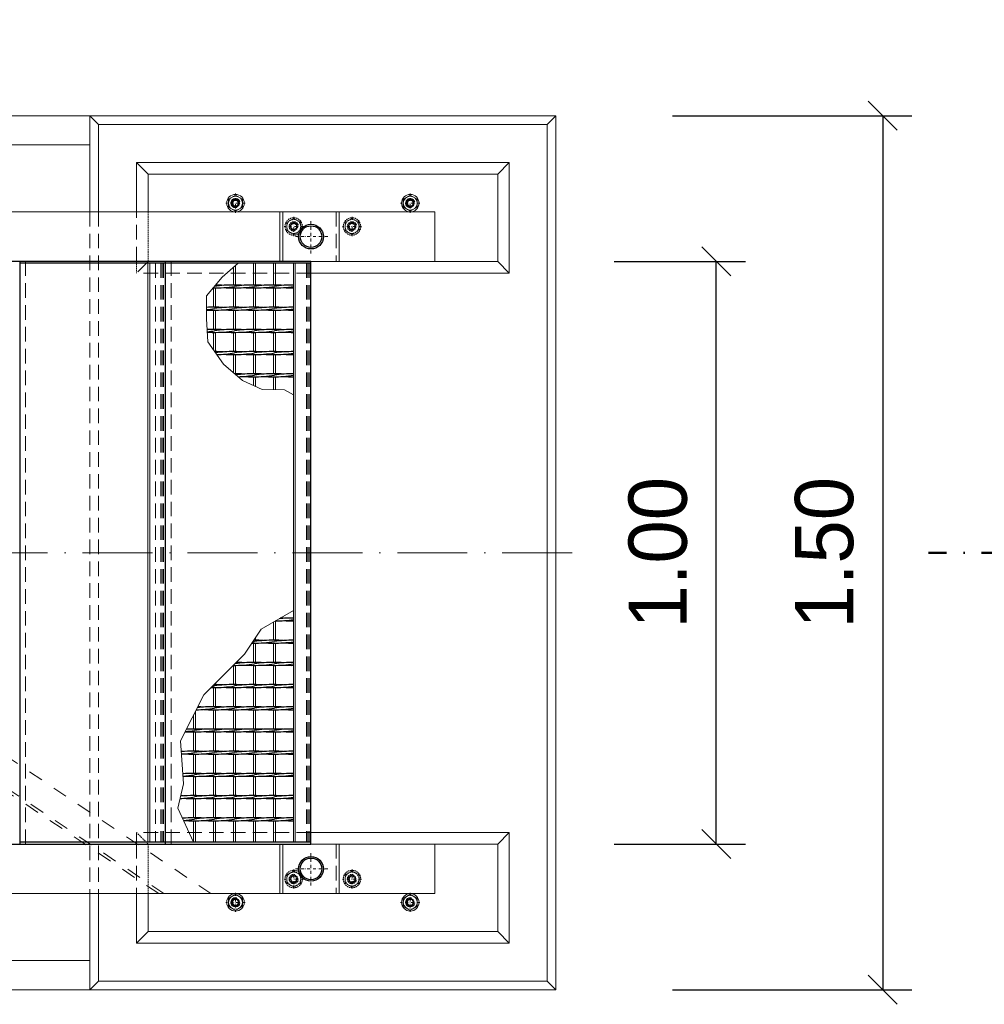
# Model space of a CAD drawing. Header units: millimetres. Extents: x -6178 to 46156, y -8419 to 8560.
# Tile 42 of 256: x 6179 to 7835, y -2780 to -1091. Entities that reach past the tile are written whole.
import ezdxf

# ---------------------------------------------------------------- set-up
doc = ezdxf.new("R2010")
doc.units = ezdxf.units.MM
for name, pattern in [('ACAD_ISO02W100', [15, 12, -3]), ('ACAD_ISO10W100', [18, 12, -3, 0, -3]), ('DASHDOT', [1, 0.5, -0.25, 0, -0.25]), ('HIDDEN', [0.375, 0.25, -0.125]), ('JIS_02_1.0', [2, 1, -1])]:
    doc.linetypes.add(name, pattern=pattern)
for name, color, linetype, lineweight in [('Aussteifung', 7, 'ACAD_ISO02W100', 15), ('Bemaßung', 7, 'Continuous', 9), ('Betonfundamente', 7, 'Continuous', 18), ('Geländer', 7, 'Continuous', 25), ('Mutter M16', 7, 'Continuous', 9), ('Pflaster-Gehweg', 7, 'Continuous', 15), ('Stufen&Podest', 7, 'Continuous', 9), ('Tragegurt', 7, 'Continuous', 20)]:
    doc.layers.add(name, color=color, linetype=linetype, lineweight=lineweight)
doc.layers.add('Beschriftung', color=7, linetype='Continuous')
doc.layers.add('POL_Bema', color=7, linetype='Continuous')
doc.styles.add('LBB3.5M1000', font='isocp.shx', dxfattribs={"height": 3.5})
doc.dimstyles.new('DIN', dxfattribs={"dimtxt": 2.5, "dimasz": 2.5, "dimexe": 1.25, "dimexo": 0.625, "dimtad": 1, "dimtih": 1, "dimdec": 4, "dimdsep": 46, "dimlunit": 6, "dimtxsty": 'Standard', "dimcen": 2.5, "dimadec": 0, "dimazin": 0, "dimtfac": 1, "dimtdec": 4, "dimtmove": 0, "dimatfit": 3, "dimfxl": 0, "dimtvp": 1, "dimtolj": 1, "dimtzin": 0, "dimarcsym": 0})

# ---------------------------------------------------------------- blocks, each defined once
blk = doc.blocks.new('_Oblique')
at = {"layer": 'POL_Bema', "color": 0, "lineweight": -2}
blk.add_line((-0.5, -0.5), (0.5, 0.5), dxfattribs=at)
blk = doc.blocks.new('*D35')
at = {"layer": 'Bemaßung', "color": 0, "lineweight": -2, "transparency": 16777216}
for p, q in [((7199.8, -1505.4), (7425.1, -1505.4)), ((7375.1, -2505.4), (7375.1, -1505.4)), ((7199.8, -2505.4), (7425.1, -2505.4))]:
    blk.add_line(p, q, dxfattribs=at)
at = {"layer": 'DEFPOINTS', "color": 0, "transparency": 16777216}
for p in [(6999.8, -1505.4), (7375.1, -1505.4), (6999.8, -2505.4)]:
    blk.add_point(p, dxfattribs=at)
at = {"layer": 'Bemaßung', "color": 0, "lineweight": -2, "transparency": 16777216, "xscale": 50, "yscale": 50, "zscale": 50}
for p, rotation in [((7375.1, -1505.4), 90), ((7375.1, -2505.4), 270)]:
    blk.add_blockref('_Oblique', p, dxfattribs=dict(at, rotation=rotation))
at = {"layer": 'Bemaßung', "color": 0, "transparency": 16777216, "insert": (7275.1, -2005.4), "char_height": 100, "attachment_point": 5, "rotation": 90}
blk.add_mtext('\\A1;1.00', dxfattribs=at)
blk = doc.blocks.new('*D36')
at = {"layer": 'Bemaßung', "color": 0, "lineweight": -2, "transparency": 16777216}
for p, q in [((7299.8, -1255.4), (7710.7, -1255.4)), ((7660.7, -1255.4), (7660.7, -2755.4)), ((7299.8, -2755.4), (7710.7, -2755.4))]:
    blk.add_line(p, q, dxfattribs=at)
at = {"layer": 'DEFPOINTS', "color": 0, "transparency": 16777216}
for p in [(7099.8, -1255.4), (7099.8, -2755.4), (7660.7, -2755.4)]:
    blk.add_point(p, dxfattribs=at)
at = {"layer": 'Bemaßung', "color": 0, "lineweight": -2, "transparency": 16777216, "xscale": 50, "yscale": 50, "zscale": 50}
for p, rotation in [((7660.7, -1255.4), 90), ((7660.7, -2755.4), 270)]:
    blk.add_blockref('_Oblique', p, dxfattribs=dict(at, rotation=rotation))
at = {"layer": 'Bemaßung', "color": 0, "transparency": 16777216, "insert": (7560.7, -2005.4), "char_height": 100, "attachment_point": 5, "rotation": 90}
blk.add_mtext('\\A1;1.50', dxfattribs=at)

msp = doc.modelspace()

# ---------------------------------------------------------------- linework, layer by layer
at = {"linetype": 'ACAD_ISO10W100', "lineweight": 18, "ltscale": 10}
msp.add_line((7127.74035, -2005.40053), (-5297.4259, -2005.40053), dxfattribs=at)
at = {"linetype": 'ACAD_ISO10W100', "lineweight": 50, "ltscale": 10}
msp.add_line((8130.34536, -2005.40053), (7739.07654, -2005.40053), dxfattribs=at)
at = {"layer": 'Aussteifung', "linetype": 'JIS_02_1.0', "lineweight": 18, "ltscale": 25}
for p, q in [((6507.69306, -2590.40053), (5176.57305, -1696.16474)), ((6418.02982, -2590.40053), (5146.26603, -1736.03978)), ((6426.99615, -2590.40053), (5149.29673, -1732.05228))]:
    msp.add_line(p, q, dxfattribs=at)
at = {"layer": 'Aussteifung'}
msp.add_line((6418.02982, -2590.40053), (6507.69306, -2590.40053), dxfattribs=at)
at = {"layer": 'Betonfundamente'}
for p, q in [((7099.78679, -1255.40053), (6299.78679, -1255.40053)), ((6299.78679, -1420.40053), (6299.78679, -1255.40053)), ((6299.78679, -1255.40053), (6314.78679, -1270.40053)), ((7084.78679, -1270.40053), (7099.78679, -1255.40053)), ((7099.78679, -2755.40053), (7099.78679, -1255.40053)), ((7084.78679, -1270.40053), (6314.78679, -1270.40053)), ((6314.78679, -1420.40053), (6314.78679, -1270.40053)), ((7084.78679, -2740.40053), (7084.78679, -1270.40053)), ((6299.78679, -2755.40053), (6299.78679, -2590.40053)), ((6314.78679, -2740.40053), (6314.78679, -2590.40053)), ((6299.78679, -2755.40053), (6314.78679, -2740.40053)), ((7084.78679, -2740.40053), (6314.78679, -2740.40053)), ((7084.78679, -2740.40053), (7099.78679, -2755.40053)), ((7099.78679, -2755.40053), (6299.78679, -2755.40053))]:
    msp.add_line(p, q, dxfattribs=at)
at = {"layer": 'Betonfundamente', "linetype": 'HIDDEN', "lineweight": 9, "ltscale": 100}
for p, q in [((6299.78679, -1420.40053), (6299.78679, -2590.40053)), ((6314.78679, -1420.40053), (6314.78679, -2590.40053)), ((6189.38052, -1505.40053), (6189.38052, -2505.40053))]:
    msp.add_line(p, q, dxfattribs=at)
at = {"layer": 'Geländer', "lineweight": 9}
for p, q in [((6625.96909, -1420.40053), (6625.96909, -1505.40053)), ((6630.96665, -1420.40053), (6630.96665, -1505.40053)), ((6727.79439, -1420.40053), (6727.79439, -1505.40053)), ((6625.96909, -2505.40053), (6625.96909, -2590.40053)), ((6630.96665, -2505.40053), (6630.96665, -2590.40053)), ((6727.79439, -2505.40053), (6727.79439, -2590.40053))]:
    msp.add_line(p, q, dxfattribs=at)
at = {"layer": 'Geländer', "linetype": 'DASHDOT', "lineweight": 9, "ltscale": 10}
for p, q in [((6679.38052, -1491.55799), (6679.38052, -1434.24307)), ((6708.03798, -1462.90053), (6650.72306, -1462.90053)), ((6679.38052, -2576.55799), (6679.38052, -2519.24307)), ((6708.03798, -2547.90053), (6650.72306, -2547.90053))]:
    msp.add_line(p, q, dxfattribs=at)
at = {"layer": 'Geländer', "linetype": 'HIDDEN', "lineweight": 9, "ltscale": 100}
for p, q in [((6722.79682, -1420.40053), (6722.79682, -1505.40053)), ((6722.79682, -2505.40053), (6722.79682, -2590.40053))]:
    msp.add_line(p, q, dxfattribs=at)
at = {"layer": 'Geländer'}
for centre, radius in [((6679.38052, -1462.90053), 21.2), ((6679.38052, -1462.90053), 18.6), ((6679.38052, -2547.90053), 21.2), ((6679.38052, -2547.90053), 18.6)]:
    msp.add_circle(centre, radius, dxfattribs=at)
at = {"layer": 'Mutter M16', "linetype": 'Continuous'}
for p, q in [((6537.78679, -1398.47233), (6549.78679, -1391.54413)), ((6537.78679, -1412.32874), (6537.78679, -1398.47233)), ((6546.88679, -1400.37759), (6543.98679, -1405.40053)), ((6552.68679, -1400.37759), (6546.88679, -1400.37759)), ((6549.78679, -1391.54413), (6561.78679, -1398.47233)), ((6555.58679, -1405.40053), (6552.68679, -1400.37759)), ((6561.78679, -1398.47233), (6561.78679, -1412.32874)), ((6837.78679, -1398.47233), (6849.78679, -1391.54413)), ((6837.78679, -1412.32874), (6837.78679, -1398.47233)), ((6846.88679, -1400.37759), (6843.98679, -1405.40053)), ((6852.68679, -1400.37759), (6846.88679, -1400.37759)), ((6849.78679, -1391.54413), (6861.78679, -1398.47233)), ((6855.58679, -1405.40053), (6852.68679, -1400.37759)), ((6861.78679, -1398.47233), (6861.78679, -1412.32874)), ((6549.78679, -1419.25694), (6537.78679, -1412.32874)), ((6543.98679, -1405.40053), (6546.88679, -1410.42348)), ((6546.88679, -1410.42348), (6552.68679, -1410.42348)), ((6561.78679, -1412.32874), (6549.78679, -1419.25694)), ((6552.68679, -1410.42348), (6555.58679, -1405.40053)), ((6849.78679, -1419.25694), (6837.78679, -1412.32874)), ((6843.98679, -1405.40053), (6846.88679, -1410.42348)), ((6846.88679, -1410.42348), (6852.68679, -1410.42348)), ((6861.78679, -1412.32874), (6849.78679, -1419.25694)), ((6852.68679, -1410.42348), (6855.58679, -1405.40053)), ((6549.78679, -2591.54413), (6537.78679, -2598.47233)), ((6537.78679, -2598.47233), (6537.78679, -2612.32874)), ((6543.98679, -2605.40053), (6546.88679, -2600.37759)), ((6546.88679, -2600.37759), (6552.68679, -2600.37759)), ((6561.78679, -2598.47233), (6549.78679, -2591.54413)), ((6552.68679, -2600.37759), (6555.58679, -2605.40053)), ((6561.78679, -2612.32874), (6561.78679, -2598.47233)), ((6849.78679, -2591.54413), (6837.78679, -2598.47233)), ((6837.78679, -2598.47233), (6837.78679, -2612.32874)), ((6843.98679, -2605.40053), (6846.88679, -2600.37759)), ((6846.88679, -2600.37759), (6852.68679, -2600.37759)), ((6861.78679, -2598.47233), (6849.78679, -2591.54413)), ((6852.68679, -2600.37759), (6855.58679, -2605.40053)), ((6861.78679, -2612.32874), (6861.78679, -2598.47233)), ((6537.78679, -2612.32874), (6549.78679, -2619.25694)), ((6546.88679, -2610.42348), (6543.98679, -2605.40053)), ((6552.68679, -2610.42348), (6546.88679, -2610.42348)), ((6549.78679, -2619.25694), (6561.78679, -2612.32874)), ((6555.58679, -2605.40053), (6552.68679, -2610.42348)), ((6837.78679, -2612.32874), (6849.78679, -2619.25694)), ((6846.88679, -2610.42348), (6843.98679, -2605.40053)), ((6852.68679, -2610.42348), (6846.88679, -2610.42348)), ((6849.78679, -2619.25694), (6861.78679, -2612.32874)), ((6855.58679, -2605.40053), (6852.68679, -2610.42348))]:
    msp.add_line(p, q, dxfattribs=at)
at = {"layer": 'Mutter M16', "linetype": 'DASHDOT', "ltscale": 10}
for p, q in [((6549.78679, -1421.90053), (6549.78679, -1388.90053)), ((6849.78679, -1421.90053), (6849.78679, -1388.90053)), ((6566.28679, -1405.40053), (6533.28679, -1405.40053)), ((6866.28679, -1405.40053), (6833.28679, -1405.40053)), ((6649.78679, -1461.90053), (6649.78679, -1428.90053)), ((6749.78679, -1461.90053), (6749.78679, -1428.90053)), ((6666.28679, -1445.40053), (6633.28679, -1445.40053)), ((6766.28679, -1445.40053), (6733.28679, -1445.40053)), ((6649.78679, -2548.90053), (6649.78679, -2581.90053)), ((6749.78679, -2548.90053), (6749.78679, -2581.90053)), ((6666.28679, -2565.40053), (6633.28679, -2565.40053)), ((6766.28679, -2565.40053), (6733.28679, -2565.40053)), ((6549.78679, -2588.90053), (6549.78679, -2621.90053)), ((6849.78679, -2588.90053), (6849.78679, -2621.90053)), ((6566.28679, -2605.40053), (6533.28679, -2605.40053)), ((6866.28679, -2605.40053), (6833.28679, -2605.40053))]:
    msp.add_line(p, q, dxfattribs=at)
at = {"layer": 'Mutter M16', "linetype": 'HIDDEN', "ltscale": 10}
for p, q in [((6637.78679, -1438.47233), (6649.78679, -1431.54413)), ((6649.78679, -1431.54413), (6661.78679, -1438.47233)), ((6737.78679, -1438.47233), (6749.78679, -1431.54413)), ((6749.78679, -1431.54413), (6761.78679, -1438.47233)), ((6637.78679, -1452.32874), (6637.78679, -1438.47233)), ((6649.78679, -1459.25694), (6637.78679, -1452.32874)), ((6646.88679, -1440.37759), (6643.98679, -1445.40053)), ((6643.98679, -1445.40053), (6646.88679, -1450.42348)), ((6652.68679, -1440.37759), (6646.88679, -1440.37759)), ((6646.88679, -1450.42348), (6652.68679, -1450.42348)), ((6661.78679, -1452.32874), (6649.78679, -1459.25694)), ((6655.58679, -1445.40053), (6652.68679, -1440.37759)), ((6652.68679, -1450.42348), (6655.58679, -1445.40053)), ((6661.78679, -1438.47233), (6661.78679, -1452.32874)), ((6737.78679, -1452.32874), (6737.78679, -1438.47233)), ((6749.78679, -1459.25694), (6737.78679, -1452.32874)), ((6746.88679, -1440.37759), (6743.98679, -1445.40053)), ((6743.98679, -1445.40053), (6746.88679, -1450.42348)), ((6752.68679, -1440.37759), (6746.88679, -1440.37759)), ((6746.88679, -1450.42348), (6752.68679, -1450.42348)), ((6761.78679, -1452.32874), (6749.78679, -1459.25694)), ((6755.58679, -1445.40053), (6752.68679, -1440.37759)), ((6752.68679, -1450.42348), (6755.58679, -1445.40053)), ((6761.78679, -1438.47233), (6761.78679, -1452.32874)), ((6649.78679, -2551.54413), (6637.78679, -2558.47233)), ((6661.78679, -2558.47233), (6649.78679, -2551.54413)), ((6749.78679, -2551.54413), (6737.78679, -2558.47233)), ((6761.78679, -2558.47233), (6749.78679, -2551.54413)), ((6637.78679, -2558.47233), (6637.78679, -2572.32874)), ((6643.98679, -2565.40053), (6646.88679, -2560.37759)), ((6646.88679, -2570.42348), (6643.98679, -2565.40053)), ((6646.88679, -2560.37759), (6652.68679, -2560.37759)), ((6652.68679, -2560.37759), (6655.58679, -2565.40053)), ((6655.58679, -2565.40053), (6652.68679, -2570.42348)), ((6661.78679, -2572.32874), (6661.78679, -2558.47233)), ((6737.78679, -2558.47233), (6737.78679, -2572.32874)), ((6743.98679, -2565.40053), (6746.88679, -2560.37759)), ((6746.88679, -2570.42348), (6743.98679, -2565.40053)), ((6746.88679, -2560.37759), (6752.68679, -2560.37759)), ((6752.68679, -2560.37759), (6755.58679, -2565.40053)), ((6755.58679, -2565.40053), (6752.68679, -2570.42348)), ((6761.78679, -2572.32874), (6761.78679, -2558.47233)), ((6637.78679, -2572.32874), (6649.78679, -2579.25694)), ((6652.68679, -2570.42348), (6646.88679, -2570.42348)), ((6649.78679, -2579.25694), (6661.78679, -2572.32874)), ((6737.78679, -2572.32874), (6749.78679, -2579.25694)), ((6752.68679, -2570.42348), (6746.88679, -2570.42348)), ((6749.78679, -2579.25694), (6761.78679, -2572.32874))]:
    msp.add_line(p, q, dxfattribs=at)
at = {"layer": 'Mutter M16', "linetype": 'Continuous'}
for centre, radius in [((6549.78679, -1405.40053), 15), ((6549.78679, -1405.40053), 12), ((6549.78679, -1405.40053), 6.77315), ((6549.78679, -1405.40053), 5.02295), ((6849.78679, -1405.40053), 15), ((6849.78679, -1405.40053), 12), ((6849.78679, -1405.40053), 6.77315), ((6849.78679, -1405.40053), 5.02295), ((6549.78679, -2605.40053), 15), ((6549.78679, -2605.40053), 12), ((6549.78679, -2605.40053), 6.77315), ((6549.78679, -2605.40053), 5.02295), ((6849.78679, -2605.40053), 15), ((6849.78679, -2605.40053), 12), ((6849.78679, -2605.40053), 6.77315), ((6849.78679, -2605.40053), 5.02295)]:
    msp.add_circle(centre, radius, dxfattribs=at)
at = {"layer": 'Mutter M16', "linetype": 'HIDDEN', "ltscale": 10}
for centre, radius in [((6649.78679, -1445.40053), 15), ((6649.78679, -1445.40053), 12), ((6749.78679, -1445.40053), 15), ((6749.78679, -1445.40053), 12), ((6649.78679, -1445.40053), 6.77315), ((6649.78679, -1445.40053), 5.02295), ((6749.78679, -1445.40053), 6.77315), ((6749.78679, -1445.40053), 5.02295), ((6649.78679, -2565.40053), 15), ((6749.78679, -2565.40053), 15), ((6649.78679, -2565.40053), 12), ((6649.78679, -2565.40053), 6.77315), ((6649.78679, -2565.40053), 5.02295), ((6749.78679, -2565.40053), 12), ((6749.78679, -2565.40053), 6.77315), ((6749.78679, -2565.40053), 5.02295)]:
    msp.add_circle(centre, radius, dxfattribs=at)
at = {"layer": 'Mutter M16', "linetype": 'Continuous'}
for centre, start, end in [((6549.78679, -1405.40053), 14.99999999, 285.00000002), ((6849.78679, -1405.40053), 14.99999999, 285.00000002), ((6549.78679, -2605.40053), 74.99999998, 345.00000001), ((6849.78679, -2605.40053), 74.99999998, 345.00000001)]:
    msp.add_arc(centre, 8, start, end, dxfattribs=at)
at = {"layer": 'Mutter M16', "linetype": 'HIDDEN', "ltscale": 10}
for centre, start, end in [((6649.78679, -1445.40053), 14.99999999, 285.00000002), ((6749.78679, -1445.40053), 14.99999999, 285.00000002), ((6649.78679, -2565.40053), 74.99999998, 345.00000001), ((6749.78679, -2565.40053), 74.99999998, 345.00000001)]:
    msp.add_arc(centre, 8, start, end, dxfattribs=at)
at = {"layer": 'Pflaster-Gehweg'}
for p, q in [((6299.78679, -1255.40053), (2304.38052, -1255.40053)), ((6299.78679, -1305.40053), (2304.38052, -1305.40053)), ((6299.78679, -2705.40053), (2304.38052, -2705.40053)), ((6299.78679, -2755.40053), (2304.38052, -2755.40053))]:
    msp.add_line(p, q, dxfattribs=at)
at = {"layer": 'Stufen&Podest', "lineweight": 30}
for p, q in [((6679.38052, -1505.40053), (5244.83726, -1505.40053)), ((6179.38052, -1505.40053), (6179.38052, -2505.40053)), ((6429.38052, -1508.40053), (6179.38052, -1508.40053)), ((6429.38052, -2505.40053), (6429.38052, -1505.40053)), ((6679.38052, -1508.40053), (6429.38052, -1508.40053)), ((6679.38052, -2505.40053), (6679.38052, -1505.40053)), ((-2734.25391, -2505.40053), (6679.38052, -2505.40053)), ((6429.38052, -2502.40053), (6179.38052, -2502.40053)), ((6679.38052, -2502.40053), (6429.38052, -2502.40053))]:
    msp.add_line(p, q, dxfattribs=at)
at = {"layer": 'Stufen&Podest', "lineweight": 20}
for p, q in [((6399.48052, -1508.40053), (6399.48052, -2502.40053)), ((6402.48052, -1508.40053), (6402.48052, -2502.40053)), ((6546.58052, -1515.27277), (6546.58052, -1545.94689)), ((6549.58052, -1512.6296), (6549.58052, -1545.93517)), ((6580.88052, -1508.40053), (6580.88052, -1545.94689)), ((6583.88052, -1508.40053), (6583.88052, -1545.93517)), ((6615.18052, -1508.40053), (6615.18052, -1545.94689)), ((6618.18052, -1508.40053), (6618.18052, -1545.93517)), ((6649.48052, -1508.40053), (6649.48052, -2502.40053)), ((6652.48052, -1508.40053), (6652.48052, -2502.40053)), ((6512.28052, -1550.94689), (6512.28052, -1584.04689)), ((6515.28052, -1550.95862), (6515.28052, -1584.03517)), ((6546.58052, -1550.94689), (6546.58052, -1584.04689)), ((6549.58052, -1550.95862), (6549.58052, -1584.03517)), ((6580.88052, -1550.94689), (6580.88052, -1584.04689)), ((6583.88052, -1550.95862), (6583.88052, -1584.03517)), ((6615.18052, -1550.94689), (6615.18052, -1584.04689)), ((6618.18052, -1550.95862), (6618.18052, -1584.03517)), ((6512.28052, -1589.04689), (6512.28052, -1622.14689)), ((6515.28052, -1589.05862), (6515.28052, -1622.13517)), ((6546.58052, -1589.04689), (6546.58052, -1622.14689)), ((6549.58052, -1589.05862), (6549.58052, -1622.13517)), ((6580.88052, -1589.04689), (6580.88052, -1622.14689)), ((6583.88052, -1589.05862), (6583.88052, -1622.13517)), ((6615.18052, -1589.04689), (6615.18052, -1622.14689)), ((6618.18052, -1589.05862), (6618.18052, -1622.13517)), ((6512.28052, -1627.14689), (6512.28052, -1657.90445)), ((6515.28052, -1627.15862), (6515.28052, -1660.23517)), ((6546.58052, -1627.14689), (6546.58052, -1660.24689)), ((6549.58052, -1627.15862), (6549.58052, -1660.23517)), ((6580.88052, -1627.14689), (6580.88052, -1660.24689)), ((6583.88052, -1627.15862), (6583.88052, -1660.23517)), ((6615.18052, -1627.14689), (6615.18052, -1660.24689)), ((6618.18052, -1627.15862), (6618.18052, -1660.23517)), ((6546.58052, -1665.24689), (6546.58052, -1696.67444)), ((6549.58052, -1665.25862), (6549.58052, -1698.33517)), ((6580.88052, -1665.24689), (6580.88052, -1698.34689)), ((6583.88052, -1665.25862), (6583.88052, -1698.33517)), ((6615.18052, -1665.24689), (6615.18052, -1698.34689)), ((6618.18052, -1665.25862), (6618.18052, -1698.33517)), ((6580.88052, -1703.34689), (6580.88052, -1718.49449)), ((6583.88052, -1703.35862), (6583.88052, -1719.88093)), ((6615.18052, -1703.34689), (6615.18052, -1725.39387)), ((6618.18052, -1703.35862), (6618.18052, -1725.4219)), ((6615.18052, -2124.15792), (6615.18052, -2155.54689)), ((6618.18052, -2122.45862), (6618.18052, -2155.53517)), ((6580.88052, -2160.54689), (6580.88052, -2193.64689)), ((6583.88052, -2151.40265), (6583.88052, -2155.53517)), ((6583.88052, -2160.55862), (6583.88052, -2193.63517)), ((6615.18052, -2160.54689), (6615.18052, -2193.64689)), ((6618.18052, -2160.55862), (6618.18052, -2193.63517)), ((6546.58052, -2198.64689), (6546.58052, -2231.74689)), ((6549.58052, -2198.65862), (6549.58052, -2231.73517)), ((6580.88052, -2198.64689), (6580.88052, -2231.74689)), ((6583.88052, -2198.65862), (6583.88052, -2231.73517)), ((6615.18052, -2198.64689), (6615.18052, -2231.74689)), ((6618.18052, -2198.65862), (6618.18052, -2231.73517)), ((6515.28052, -2229.41661), (6515.28052, -2231.73517)), ((6512.28052, -2236.74689), (6512.28052, -2269.84689)), ((6515.28052, -2236.75862), (6515.28052, -2269.83517)), ((6546.58052, -2236.74689), (6546.58052, -2269.84689)), ((6549.58052, -2236.75862), (6549.58052, -2269.83517)), ((6580.88052, -2236.74689), (6580.88052, -2269.84689)), ((6583.88052, -2236.75862), (6583.88052, -2269.83517)), ((6615.18052, -2236.74689), (6615.18052, -2269.84689)), ((6618.18052, -2236.75862), (6618.18052, -2269.83517)), ((6512.28052, -2274.84689), (6512.28052, -2307.94689)), ((6515.28052, -2274.85862), (6515.28052, -2307.93517)), ((6546.58052, -2274.84689), (6546.58052, -2307.94689)), ((6549.58052, -2274.85862), (6549.58052, -2307.93517)), ((6580.88052, -2274.84689), (6580.88052, -2307.94689)), ((6583.88052, -2274.85862), (6583.88052, -2307.93517)), ((6615.18052, -2274.84689), (6615.18052, -2307.94689)), ((6618.18052, -2274.85862), (6618.18052, -2307.93517)), ((6512.28052, -2312.94689), (6512.28052, -2346.04689)), ((6515.28052, -2312.95862), (6515.28052, -2346.03517)), ((6546.58052, -2312.94689), (6546.58052, -2346.04689)), ((6549.58052, -2312.95862), (6549.58052, -2346.03517)), ((6580.88052, -2312.94689), (6580.88052, -2346.04689)), ((6583.88052, -2312.95862), (6583.88052, -2346.03517)), ((6615.18052, -2312.94689), (6615.18052, -2346.04689)), ((6618.18052, -2312.95862), (6618.18052, -2346.03517)), ((6512.28052, -2351.04689), (6512.28052, -2384.14689)), ((6515.28052, -2351.05862), (6515.28052, -2384.13517)), ((6546.58052, -2351.04689), (6546.58052, -2384.14689)), ((6549.58052, -2351.05862), (6549.58052, -2384.13517)), ((6580.88052, -2351.04689), (6580.88052, -2384.14689)), ((6583.88052, -2351.05862), (6583.88052, -2384.13517)), ((6615.18052, -2351.04689), (6615.18052, -2384.14689)), ((6618.18052, -2351.05862), (6618.18052, -2384.13517)), ((6512.28052, -2389.14689), (6512.28052, -2422.24689)), ((6515.28052, -2389.15862), (6515.28052, -2422.23517)), ((6546.58052, -2389.14689), (6546.58052, -2422.24689)), ((6549.58052, -2389.15862), (6549.58052, -2422.23517)), ((6580.88052, -2389.14689), (6580.88052, -2422.24689)), ((6583.88052, -2389.15862), (6583.88052, -2422.23517)), ((6615.18052, -2389.14689), (6615.18052, -2422.24689)), ((6618.18052, -2389.15862), (6618.18052, -2422.23517)), ((6512.28052, -2427.24689), (6512.28052, -2460.34689)), ((6515.28052, -2427.25862), (6515.28052, -2460.33517)), ((6546.58052, -2427.24689), (6546.58052, -2460.34689)), ((6549.58052, -2427.25862), (6549.58052, -2460.33517)), ((6580.88052, -2427.24689), (6580.88052, -2460.34689)), ((6583.88052, -2427.25862), (6583.88052, -2460.33517)), ((6615.18052, -2427.24689), (6615.18052, -2460.34689)), ((6618.18052, -2427.25862), (6618.18052, -2460.33517)), ((6512.28052, -2465.34689), (6512.28052, -2502.40053)), ((6515.28052, -2465.35862), (6515.28052, -2502.40053)), ((6546.58052, -2465.34689), (6546.58052, -2502.40053)), ((6549.58052, -2465.35862), (6549.58052, -2502.40053)), ((6580.88052, -2465.34689), (6580.88052, -2502.40053)), ((6583.88052, -2465.35862), (6583.88052, -2502.40053)), ((6615.18052, -2465.34689), (6615.18052, -2502.40053)), ((6618.18052, -2465.35862), (6618.18052, -2502.40053))]:
    msp.add_line(p, q, dxfattribs=at)
at = {"layer": 'Stufen&Podest', "linetype": 'HIDDEN', "lineweight": 9, "ltscale": 100}
for p, q in [((6412.38052, -1508.40053), (6412.38052, -2502.40053)), ((6421.47304, -1508.40053), (6421.47304, -2502.40053)), ((6424.07112, -1508.40053), (6424.07112, -2502.40053)), ((6426.38052, -1508.40053), (6426.38052, -2502.40053)), ((6439.38052, -1505.40053), (6439.38052, -2505.40053)), ((6671.47304, -1508.40053), (6671.47304, -2502.40053)), ((6674.07112, -1508.40053), (6674.07112, -2502.40053)), ((6676.38052, -1508.40053), (6676.38052, -2502.40053))]:
    msp.add_line(p, q, dxfattribs=at)
at = {"layer": 'Stufen&Podest', "linetype": 'HIDDEN', "ltscale": 10}
for p, q in [((6429.38052, -1508.40053), (6412.38052, -1508.40053)), ((6429.38052, -2502.40053), (6412.38052, -2502.40053))]:
    msp.add_line(p, q, dxfattribs=at)
at = {"layer": 'Stufen&Podest'}
for p, q in [((6480.98052, -2277.77442), (6480.98052, -2307.93517)), ((6477.98052, -2283.65841), (6477.98052, -2307.94689)), ((6477.98052, -2312.94689), (6477.98052, -2346.04689)), ((6480.98052, -2312.95862), (6480.98052, -2346.03517)), ((6477.98052, -2351.04689), (6477.98052, -2384.14689)), ((6480.98052, -2351.05862), (6480.98052, -2384.13517)), ((6477.98052, -2389.14689), (6477.98052, -2422.24689)), ((6480.98052, -2389.15862), (6480.98052, -2422.23517)), ((6477.98052, -2427.24689), (6477.98052, -2460.34689)), ((6480.98052, -2427.25862), (6480.98052, -2460.33517)), ((6477.98052, -2465.34689), (6477.98052, -2502.40053)), ((6480.98052, -2465.35862), (6480.98052, -2502.40053))]:
    msp.add_line(p, q, dxfattribs=at)
for points in [[(6554.38052, -1508.40053), (6527.03958, -1532.48943), (6499.90847, -1564.66965), (6500.27022, -1604.08138), (6502.07896, -1643.49313), (6529.21005, -1681.82013), (6561.76738, -1709.66144), (6595.40993, -1725.20919), (6634.11697, -1725.57076), (6649.48052, -1734.44091)], [(6477.98052, -2502.40053), (6450.95963, -2443.90955), (6460.59698, -2401.98503), (6455.26987, -2328.20147), (6495.60383, -2249.0933), (6524.51544, -2220.18169), (6565.21994, -2179.47719), (6593.77517, -2136.51631), (6649.48052, -2104.35481)]]:
    msp.add_lwpolyline(points, dxfattribs=at)
at = {"layer": 'Stufen&Podest', "lineweight": 30}
for centre, start, end in [((6509.97952, -1345.95691), 270.41988266, 270.64315173), ((6514.58152, -1345.96863), 269.21089474, 279.41143824), ((6480.28152, -1345.96863), 279.40857017, 279.41143824), ((6544.27952, -1750.91343), 89.21089472, 98.55019958), ((6514.58152, -1750.92516), 85.86862885, 89.68684438), ((6544.27952, -1345.95691), 265.86862907, 270.64315173), ((6548.88152, -1345.96863), 269.21089483, 279.41143824), ((6548.88152, -1750.92516), 85.86862888, 90.49720201), ((6578.57952, -1750.91343), 89.21089462, 98.55019958), ((6578.57952, -1345.95691), 265.86862913, 270.64315173), ((6583.18152, -1345.96863), 269.21089468, 279.41143824), ((6583.18152, -1750.92516), 85.868629, 90.49720216), ((6612.87952, -1750.91343), 89.21089456, 98.55019958), ((6612.87952, -1345.95691), 265.8686291, 270.49720247), ((6617.48152, -1345.96863), 269.21089461, 278.98056321), ((6617.48152, -1750.92516), 85.86862901, 90.4972021), ((6647.17952, -1750.91343), 89.35684827, 98.55019958), ((6647.17952, -1345.95691), 265.86862902, 270.64315173), ((6509.97952, -1789.01343), 89.21089473, 92.76570615), ((6480.28152, -1384.06863), 275.55460479, 279.41143824), ((6514.58152, -1384.06863), 269.21089474, 279.41143824), ((6514.58152, -1789.02516), 85.86862885, 90.49720197), ((6544.27952, -1789.01343), 89.21089472, 98.55019958), ((6548.88152, -1384.06863), 269.21089483, 279.41143824), ((6548.88152, -1789.02516), 85.86862888, 90.49720201), ((6578.57952, -1789.01343), 89.21089462, 98.55019958), ((6583.18152, -1384.06863), 269.21089468, 279.41143824), ((6583.18152, -1789.02516), 85.868629, 90.49720216), ((6612.87952, -1789.01343), 89.21089456, 98.55019958), ((6617.48152, -1384.06863), 269.21089461, 278.98056321), ((6617.48152, -1789.02516), 85.86862901, 90.4972021), ((6647.17952, -1789.01343), 89.35684827, 98.55019958), ((6509.97952, -1384.05691), 267.24598144, 270.64315173), ((6544.27952, -1384.05691), 265.86862907, 270.64315173), ((6578.57952, -1384.05691), 265.86862913, 270.64315173), ((6612.87952, -1384.05691), 265.8686291, 270.49720247), ((6647.17952, -1384.05691), 265.86862902, 270.64315173), ((6509.97952, -1827.11343), 89.21089473, 92.48067652), ((6514.58152, -1827.12516), 85.86862885, 90.49720197), ((6544.27952, -1827.11343), 89.21089472, 98.55019958), ((6548.88152, -1827.12516), 85.86862888, 90.49720201), ((6578.57952, -1827.11343), 89.21089462, 98.55019958), ((6583.18152, -1827.12516), 85.868629, 90.49720216), ((6612.87952, -1827.11343), 89.21089456, 98.55019958), ((6617.48152, -1827.12516), 85.86862901, 90.4972021), ((6647.17952, -1827.11343), 89.35684827, 98.55019958), ((6480.28152, -1422.16863), 275.87943209, 279.41143824), ((6509.97952, -1422.15691), 267.57903542, 270.64315173), ((6514.58152, -1422.16863), 269.21089474, 279.41143824), ((6544.27952, -1422.15691), 265.86862907, 270.64315173), ((6548.88152, -1422.16863), 269.21089483, 279.41143824), ((6578.57952, -1422.15691), 265.86862913, 270.64315173), ((6583.18152, -1422.16863), 269.21089468, 279.41143824), ((6612.87952, -1422.15691), 265.8686291, 270.49720247), ((6617.48152, -1422.16863), 269.21089461, 278.98056321), ((6647.17952, -1422.15691), 265.86862902, 270.64315173), ((6514.58152, -1865.22516), 85.86862885, 90.18202235), ((6544.27952, -1865.21343), 89.21089472, 98.1069468), ((6514.58152, -1460.26863), 270.80815695, 279.41143824), ((6544.27952, -1460.25691), 265.86862907, 270.64315173), ((6548.88152, -1460.26863), 269.21089483, 279.41143824), ((6548.88152, -1865.22516), 85.86862888, 90.49720201), ((6578.57952, -1865.21343), 89.21089462, 98.55019958), ((6578.57952, -1460.25691), 265.86862913, 270.64315173), ((6583.18152, -1460.26863), 269.21089468, 279.41143824), ((6583.18152, -1865.22516), 85.868629, 90.49720216), ((6612.87952, -1865.21343), 89.21089456, 98.55019958), ((6612.87952, -1460.25691), 265.8686291, 270.49720247), ((6617.48152, -1460.26863), 269.21089461, 278.98056321), ((6617.48152, -1865.22516), 85.86862901, 90.4972021), ((6647.17952, -1865.21343), 89.35684827, 98.55019958), ((6647.17952, -1460.25691), 265.86862902, 270.64315173), ((6548.88152, -1903.32516), 85.86862888, 90.100616), ((6578.57952, -1903.31343), 89.21089462, 97.80819068), ((6548.88152, -1498.36863), 271.51861052, 279.41143824), ((6578.57952, -1498.35691), 265.86862913, 270.64315173), ((6583.18152, -1498.36863), 269.21089468, 279.41143824), ((6583.18152, -1903.32516), 85.868629, 90.49720216), ((6612.87952, -1903.31343), 89.21089456, 98.55019958), ((6612.87952, -1498.35691), 265.8686291, 270.49720247), ((6617.48152, -1498.36863), 269.21089461, 278.98056321), ((6617.48152, -1903.32516), 85.86862901, 90.4972021), ((6647.17952, -1903.31343), 89.35684827, 98.55019958), ((6647.17952, -1498.35691), 265.86862902, 270.64315173), ((6617.48152, -1917.46863), 270.17942922, 278.98056321), ((6647.17952, -2322.41343), 89.35684827, 96.29378236), ((6617.48152, -2322.42516), 85.86862901, 87.4829198), ((6647.17952, -1917.45691), 265.86862902, 270.64315173), ((6578.57952, -1955.55691), 269.78287915, 270.64315173), ((6548.88152, -1955.56863), 278.53434327, 279.41143824), ((6583.18152, -1955.56863), 269.21089468, 279.41143824), ((6578.57952, -2360.51343), 89.21089462, 89.28662685), ((6583.18152, -2360.52516), 85.868629, 90.49720216), ((6612.87952, -2360.51343), 89.21089456, 98.55019958), ((6612.87952, -1955.55691), 265.8686291, 270.49720247), ((6617.48152, -1955.56863), 269.21089461, 278.98056321), ((6617.48152, -2360.52516), 85.86862901, 90.4972021), ((6647.17952, -2360.51343), 89.35684827, 98.55019958), ((6647.17952, -1955.55691), 265.86862902, 270.64315173), ((6548.88152, -1993.66863), 269.21089483, 279.41143824), ((6578.57952, -2398.61343), 89.21089462, 98.31985289), ((6548.88152, -2398.62516), 85.86862888, 89.39342554), ((6583.18152, -1993.66863), 269.21089468, 279.41143824), ((6583.18152, -2398.62516), 85.868629, 90.49720216), ((6612.87952, -2398.61343), 89.21089456, 98.55019958), ((6617.48152, -1993.66863), 269.21089461, 278.98056321), ((6617.48152, -2398.62516), 85.86862901, 90.4972021), ((6647.17952, -2398.61343), 89.35684827, 98.55019958), ((6544.27952, -1993.65691), 270.49674886, 270.64315173), ((6578.57952, -1993.65691), 265.86862913, 270.64315173), ((6612.87952, -1993.65691), 265.8686291, 270.49720247), ((6647.17952, -1993.65691), 265.86862902, 270.64315173), ((6509.97952, -2031.75691), 269.43524959, 270.64315173), ((6480.28152, -2031.76863), 278.36989413, 279.41143824), ((6514.58152, -2031.76863), 269.21089474, 279.41143824), ((6514.58152, -2436.72516), 85.86862885, 90.45414445), ((6544.27952, -2436.71343), 89.21089472, 98.55019958), ((6544.27952, -2031.75691), 265.86862907, 270.64315173), ((6548.88152, -2031.76863), 269.21089483, 279.41143824), ((6548.88152, -2436.72516), 85.86862888, 90.49720201), ((6578.57952, -2436.71343), 89.21089462, 98.55019958), ((6578.57952, -2031.75691), 265.86862913, 270.64315173), ((6583.18152, -2031.76863), 269.21089468, 279.41143824), ((6583.18152, -2436.72516), 85.868629, 90.49720216), ((6612.87952, -2436.71343), 89.21089456, 98.55019958), ((6612.87952, -2031.75691), 265.8686291, 270.49720247), ((6617.48152, -2031.76863), 269.21089461, 278.98056321), ((6617.48152, -2436.72516), 85.86862901, 90.4972021), ((6647.17952, -2436.71343), 89.35684827, 98.55019958), ((6647.17952, -2031.75691), 265.86862902, 270.64315173), ((6480.28152, -2069.86863), 270.61240696, 279.41143824), ((6509.97952, -2474.81343), 89.21089473, 97.22302567), ((6480.28152, -2474.82516), 85.86862891, 88.68068357), ((6509.97952, -2069.85691), 265.86862909, 270.64315173), ((6514.58152, -2069.86863), 269.21089474, 279.41143824), ((6514.58152, -2474.82516), 85.86862885, 90.49720197), ((6544.27952, -2474.81343), 89.21089472, 98.55019958), ((6544.27952, -2069.85691), 265.86862907, 270.64315173), ((6548.88152, -2069.86863), 269.21089483, 279.41143824), ((6548.88152, -2474.82516), 85.86862888, 90.49720201), ((6578.57952, -2474.81343), 89.21089462, 98.55019958), ((6578.57952, -2069.85691), 265.86862913, 270.64315173), ((6583.18152, -2069.86863), 269.21089468, 279.41143824), ((6583.18152, -2474.82516), 85.868629, 90.49720216), ((6612.87952, -2474.81343), 89.21089456, 98.55019958), ((6612.87952, -2069.85691), 265.8686291, 270.49720247), ((6617.48152, -2069.86863), 269.21089461, 278.98056321), ((6617.48152, -2474.82516), 85.86862901, 90.4972021), ((6647.17952, -2474.81343), 89.35684827, 98.55019958), ((6647.17952, -2069.85691), 265.86862902, 270.64315173), ((6475.67952, -2107.95691), 266.52085005, 270.64315173), ((6445.98152, -2107.96863), 274.87996576, 279.41143824), ((6475.67952, -2512.91343), 89.2108945, 92.85199656), ((6480.28152, -2107.96863), 269.21089474, 279.41143824), ((6480.28152, -2512.92516), 85.86862891, 90.49720181), ((6509.97952, -2512.91343), 89.21089473, 98.55019958), ((6509.97952, -2107.95691), 265.86862909, 270.64315173), ((6514.58152, -2107.96863), 269.21089474, 279.41143824), ((6514.58152, -2512.92516), 85.86862885, 90.49720197), ((6544.27952, -2512.91343), 89.21089472, 98.55019958), ((6544.27952, -2107.95691), 265.86862907, 270.64315173), ((6548.88152, -2107.96863), 269.21089483, 279.41143824), ((6548.88152, -2512.92516), 85.86862888, 90.49720201), ((6578.57952, -2512.91343), 89.21089462, 98.55019958), ((6578.57952, -2107.95691), 265.86862913, 270.64315173), ((6583.18152, -2107.96863), 269.21089468, 279.41143824), ((6583.18152, -2512.92516), 85.868629, 90.49720216), ((6612.87952, -2512.91343), 89.21089456, 98.55019958), ((6612.87952, -2107.95691), 265.8686291, 270.49720247), ((6617.48152, -2107.96863), 269.21089461, 278.98056321), ((6617.48152, -2512.92516), 85.86862901, 90.4972021), ((6647.17952, -2512.91343), 89.35684827, 98.55019958), ((6647.17952, -2107.95691), 265.86862902, 270.64315173), ((6445.98152, -2551.02516), 85.8686289, 87.03716328), ((6475.67952, -2551.01343), 89.2108945, 95.33473502), ((6445.98152, -2146.06863), 273.05298066, 279.41143824), ((6480.28152, -2146.06863), 269.21089474, 279.41143824), ((6480.28152, -2551.02516), 85.86862891, 90.49720181), ((6509.97952, -2551.01343), 89.21089473, 98.55019958), ((6514.58152, -2146.06863), 269.21089474, 279.41143824), ((6514.58152, -2551.02516), 85.86862885, 90.49720197), ((6544.27952, -2551.01343), 89.21089472, 98.55019958), ((6548.88152, -2146.06863), 269.21089483, 279.41143824), ((6548.88152, -2551.02516), 85.86862888, 90.49720201), ((6578.57952, -2551.01343), 89.21089462, 98.55019958), ((6583.18152, -2146.06863), 269.21089468, 279.41143824), ((6583.18152, -2551.02516), 85.868629, 90.49720216), ((6612.87952, -2551.01343), 89.21089456, 98.55019958), ((6617.48152, -2146.06863), 269.21089461, 278.98056321), ((6617.48152, -2551.02516), 85.86862901, 90.4972021), ((6647.17952, -2551.01343), 89.35684827, 98.55019958), ((6475.67952, -2146.05691), 265.86862909, 270.64315173), ((6509.97952, -2146.05691), 265.86862909, 270.64315173), ((6544.27952, -2146.05691), 265.86862907, 270.64315173), ((6578.57952, -2146.05691), 265.86862913, 270.64315173), ((6612.87952, -2146.05691), 265.8686291, 270.49720247), ((6647.17952, -2146.05691), 265.86862902, 270.64315173), ((6445.98152, -2589.12516), 85.8686289, 86.26371871), ((6475.67952, -2589.11343), 89.2108945, 94.56779181), ((6445.98152, -2184.16863), 273.8199011, 279.41143824), ((6475.67952, -2184.15691), 265.86862909, 270.64315173), ((6480.28152, -2184.16863), 269.21089474, 279.41143824), ((6480.28152, -2589.12516), 85.86862891, 90.49720181), ((6509.97952, -2589.11343), 89.21089473, 98.55019958), ((6509.97952, -2184.15691), 265.86862909, 270.64315173), ((6514.58152, -2184.16863), 269.21089474, 279.41143824), ((6514.58152, -2589.12516), 85.86862885, 90.49720197), ((6544.27952, -2589.11343), 89.21089472, 98.55019958), ((6544.27952, -2184.15691), 265.86862907, 270.64315173), ((6548.88152, -2184.16863), 269.21089483, 279.41143824), ((6548.88152, -2589.12516), 85.86862888, 90.49720201), ((6578.57952, -2589.11343), 89.21089462, 98.55019958), ((6578.57952, -2184.15691), 265.86862913, 270.64315173), ((6583.18152, -2184.16863), 269.21089468, 279.41143824), ((6583.18152, -2589.12516), 85.868629, 90.49720216), ((6612.87952, -2589.11343), 89.21089456, 98.55019958), ((6612.87952, -2184.15691), 265.8686291, 270.49720247), ((6617.48152, -2184.16863), 269.21089461, 278.98056321), ((6617.48152, -2589.12516), 85.86862901, 90.4972021), ((6647.17952, -2589.11343), 89.35684827, 98.55019958), ((6647.17952, -2184.15691), 265.86862902, 270.64315173), ((6445.98152, -2222.26863), 272.47420163, 279.41143824), ((6475.67952, -2627.21343), 89.2108945, 95.58730402), ((6445.98152, -2627.22516), 85.8686289, 87.23024059), ((6475.67952, -2222.25691), 265.86862909, 270.64315173), ((6480.28152, -2222.26863), 269.21089474, 279.41143824), ((6480.28152, -2627.22516), 85.86862891, 90.49720181), ((6509.97952, -2627.21343), 89.21089473, 98.55019958), ((6509.97952, -2222.25691), 265.86862909, 270.64315173), ((6514.58152, -2222.26863), 269.21089474, 279.41143824), ((6514.58152, -2627.22516), 85.86862885, 90.49720197), ((6544.27952, -2627.21343), 89.21089472, 98.55019958), ((6544.27952, -2222.25691), 265.86862907, 270.64315173), ((6548.88152, -2222.26863), 269.21089483, 279.41143824), ((6548.88152, -2627.22516), 85.86862888, 90.49720201), ((6578.57952, -2627.21343), 89.21089462, 98.55019958), ((6578.57952, -2222.25691), 265.86862913, 270.64315173), ((6583.18152, -2222.26863), 269.21089468, 279.41143824), ((6583.18152, -2627.22516), 85.868629, 90.49720216), ((6612.87952, -2627.21343), 89.21089456, 98.55019958), ((6612.87952, -2222.25691), 265.8686291, 270.49720247), ((6617.48152, -2222.26863), 269.21089461, 278.98056321), ((6617.48152, -2627.22516), 85.86862901, 90.4972021), ((6647.17952, -2627.21343), 89.35684827, 98.55019958), ((6647.17952, -2222.25691), 265.86862902, 270.64315173), ((6445.98152, -2665.32516), 85.8686289, 86.43431501), ((6475.67952, -2665.31343), 89.2108945, 94.70612172), ((6445.98152, -2260.36863), 274.0969385, 279.41143824), ((6475.67952, -2260.35691), 265.86862909, 270.64315173), ((6480.28152, -2260.36863), 269.21089474, 279.41143824), ((6480.28152, -2665.32516), 85.86862891, 90.49720181), ((6509.97952, -2665.31343), 89.21089473, 98.55019958), ((6509.97952, -2260.35691), 265.86862909, 270.64315173), ((6514.58152, -2260.36863), 269.21089474, 279.41143824), ((6514.58152, -2665.32516), 85.86862885, 90.49720197), ((6544.27952, -2665.31343), 89.21089472, 98.55019958), ((6544.27952, -2260.35691), 265.86862907, 270.64315173), ((6548.88152, -2260.36863), 269.21089483, 279.41143824), ((6548.88152, -2665.32516), 85.86862888, 90.49720201), ((6578.57952, -2665.31343), 89.21089462, 98.55019958), ((6578.57952, -2260.35691), 265.86862913, 270.64315173), ((6583.18152, -2260.36863), 269.21089468, 279.41143824), ((6583.18152, -2665.32516), 85.868629, 90.49720216), ((6612.87952, -2665.31343), 89.21089456, 98.55019958), ((6612.87952, -2260.35691), 265.8686291, 270.49720247), ((6617.48152, -2260.36863), 269.21089461, 278.98056321), ((6617.48152, -2665.32516), 85.86862901, 90.4972021), ((6647.17952, -2665.31343), 89.35684827, 98.55019958), ((6647.17952, -2260.35691), 265.86862902, 270.64315173)]:
    msp.add_arc(centre, 204.99118, start, end, dxfattribs=at)
at = {"layer": 'Tragegurt'}
for p, q in [((6379.78679, -1335.40053), (6379.78679, -1420.40053)), ((7019.78679, -1335.40053), (6379.78679, -1335.40053)), ((6399.78679, -1355.40053), (6379.78679, -1335.40053)), ((6999.78679, -1355.40053), (7019.78679, -1335.40053)), ((7019.78679, -1335.40053), (7019.78679, -1525.40053)), ((6999.78679, -1355.40053), (6399.78679, -1355.40053)), ((6399.78679, -1355.40053), (6399.78679, -1420.40053)), ((6999.78679, -1355.40053), (6999.78679, -1505.40053)), ((6891.88052, -1420.40053), (5287.98512, -1420.40053)), ((6891.88052, -1420.40053), (6891.88052, -1505.40053)), ((6999.78679, -1505.40053), (5244.83726, -1505.40053)), ((6999.78679, -1505.40053), (7019.78679, -1525.40053)), ((7019.78679, -1525.40053), (6679.38052, -1525.40053)), ((7019.78679, -2485.40053), (6679.38052, -2485.40053)), ((6999.78679, -2505.40053), (7019.78679, -2485.40053)), ((7019.78679, -2485.40053), (7019.78679, -2675.40053)), ((6999.78679, -2505.40053), (-2734.25391, -2505.40053)), ((6891.88052, -2505.40053), (6891.88052, -2590.40053)), ((6999.78679, -2505.40053), (6999.78679, -2655.40053)), ((6891.88052, -2590.40053), (-2713.06845, -2590.40053)), ((6379.78679, -2590.40053), (6379.78679, -2675.40053)), ((6399.78679, -2590.40053), (6399.78679, -2655.40053)), ((6399.78679, -2655.40053), (6379.78679, -2675.40053)), ((6999.78679, -2655.40053), (6399.78679, -2655.40053)), ((6999.78679, -2655.40053), (7019.78679, -2675.40053)), ((7019.78679, -2675.40053), (6379.78679, -2675.40053))]:
    msp.add_line(p, q, dxfattribs=at)
at = {"layer": 'Tragegurt', "linetype": 'HIDDEN', "lineweight": 9, "ltscale": 100}
for p, q in [((6379.78679, -1505.40053), (6379.78679, -1420.40053)), ((6399.78679, -1505.40053), (6379.78679, -1525.40053)), ((6679.38052, -1525.40053), (6379.78679, -1525.40053)), ((6379.78679, -2485.40053), (6379.78679, -2505.40053)), ((6679.38052, -2485.40053), (6379.78679, -2485.40053)), ((6379.78679, -2505.40053), (6379.78679, -2590.40053))]:
    msp.add_line(p, q, dxfattribs=at)
at = {"layer": 'Tragegurt', "linetype": 'HIDDEN', "ltscale": 10}
for p, q in [((6399.78679, -1420.40053), (6399.78679, -1505.40053)), ((6399.78679, -2590.40053), (6399.78679, -2505.40053))]:
    msp.add_line(p, q, dxfattribs=at)
at = {"layer": 'Tragegurt', "linetype": 'HIDDEN', "lineweight": 9, "ltscale": 10}
for p, q in [((6379.78679, -1505.40053), (6379.78679, -1525.40053)), ((6399.78679, -2505.40053), (6379.78679, -2485.40053))]:
    msp.add_line(p, q, dxfattribs=at)

# ---------------------------------------------------------------- texts
at = {"layer": 'Beschriftung', "insert": (-3283.55913, -240.89052), "char_height": 200, "width": 1845.4785758, "attachment_point": 1, "style": 'LBB3.5M1000'}
msp.add_mtext('\\pi244.57;{\\fArial|b0|i0|c0|p34;TOP VIEW\\P\\pi15.509;\\fArial|b0|i1|c0|p34;DRAUFSICHT\\P\\pi106.2;\\fArial|b0|i0|c0|p34;\\H0.5x;SCALE / MASSSTAB 1:20}', dxfattribs=at)

# ---------------------------------------------------------------- dimensions: what is measured, and where the dimension line sits
at = {"layer": 'Bemaßung'}
for base, p1, p2, text, picture, middle in [((7660.70209, -2755.40053), (7099.78679, -1255.40053), (7099.78679, -2755.40053), '1.50', '*D36', (7560.70209, -2005.40053)), ((7375.11868, -1505.40053), (6999.78679, -2505.40053), (6999.78679, -1505.40053), '1.00', '*D35', (7275.11868, -2005.40053))]:
    dim = msp.add_linear_dim(base=base, p1=p1, p2=p2, angle=90, text=text, dimstyle='DIN', override={"dimscale": 100, "dimtxt": 1, "dimasz": 0.5, "dimexe": 0.5, "dimexo": 2, "dimgap": 0.5, "dimtih": 0, "dimdec": 2, "dimblk1": 'Oblique', "dimblk2": 'Oblique', "dimsah": 1, "dimtmove": 2}, dxfattribs=at)
    dim.commit()
    dim.dimension.update_dxf_attribs({"geometry": picture, "text_midpoint": middle})

doc.saveas('drawing.dxf')
